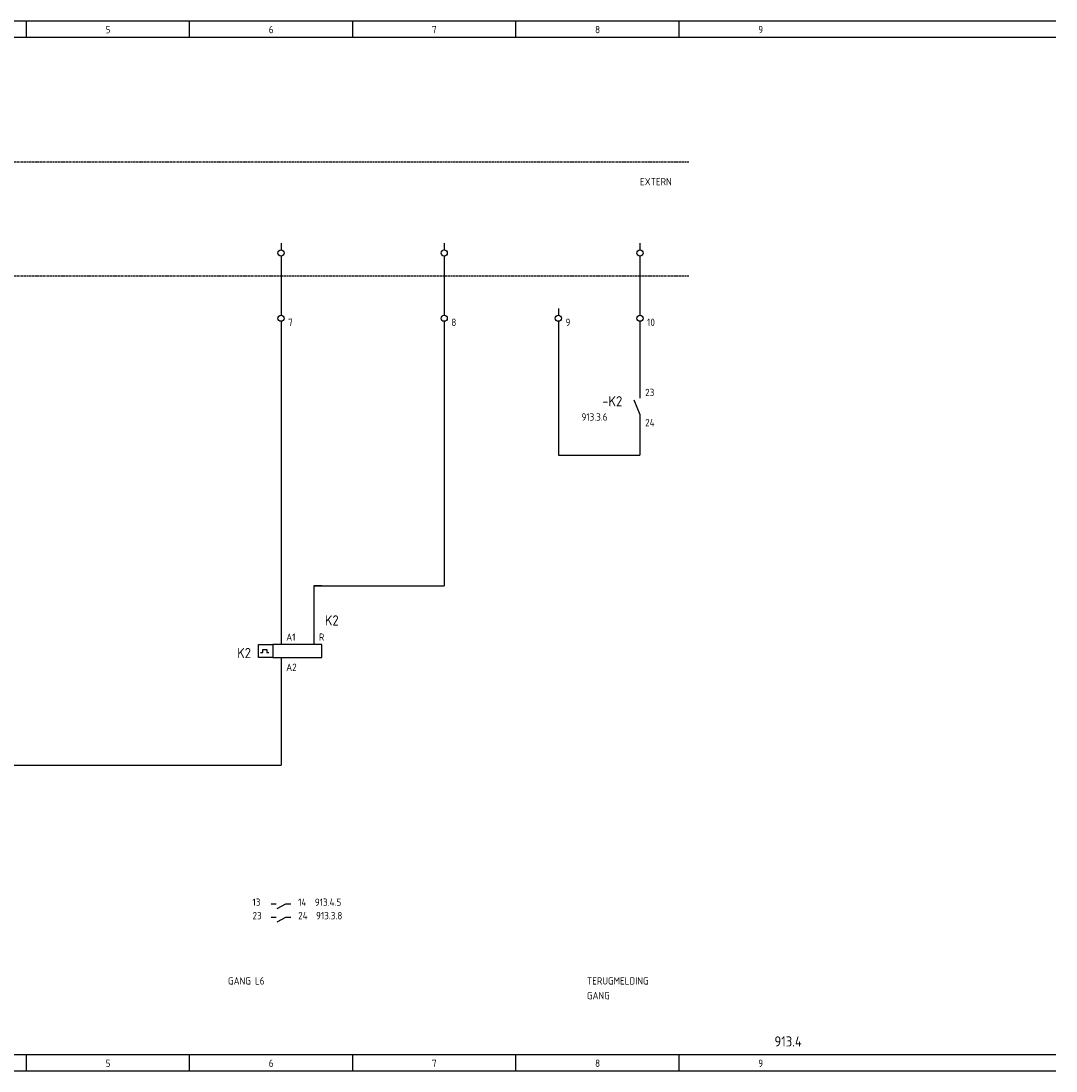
# Model space of a CAD drawing. Extents: x 30 to 1428, y -10 to 582.
# Tile 4 of 7: x 1174 to 1428, y -10 to 248. Entities that reach past the tile are written whole.
import ezdxf

# ---------------------------------------------------------------- set-up
doc = ezdxf.new("R2010")
doc.units = 0
doc.linetypes.add('EPLANLINE2', pattern=[0.375, 0.25, -0.125])
doc.linetypes.add('EPLANLINE7', pattern=[0])
for name, color, linetype in [('AANSLUITCODE', 3, 'CONTINUOUS'), ('AUTOCONNECTING', 2, 'CONTINUOUS'), ('CONTACTSPIEGEL', 7, 'CONTINUOUS'), ('KLEMMEN', 7, 'CONTINUOUS'), ('KRUISVERWIJZING', 7, 'CONTINUOUS'), ('ODC', 5, 'CONTINUOUS'), ('ONDERHOEK', 1, 'CONTINUOUS'), ('SPEC_TEKST', 5, 'CONTINUOUS'), ('SYMBOOL', 4, 'CONTINUOUS')]:
    doc.layers.add(name, color=color, linetype=linetype)
doc.styles.get("Standard").update_dxf_attribs({"font": 'iso.shx'})

# ---------------------------------------------------------------- blocks, each defined once
blk = doc.blocks.new('1_0_CBZ_NEN')
at = {"layer": 'SYMBOOL', "color": 3, "linetype": 'EPLANLINE7'}
for p, q in [((0, 4), (0, 3.2)), ((0, 3.2), (0, 2)), ((-1.5, 1.6), (0, -2)), ((0, -2), (0, -3.2)), ((0, -3.2), (0, -4))]:
    blk.add_line(p, q, dxfattribs=at)
blk = doc.blocks.new('163_0_CBZ_NEN')
at = {"layer": 'SYMBOOL', "color": 3, "linetype": 'EPLANLINE7'}
for p, q in [((0, 4), (0, 3.2)), ((0, 3.2), (0, 1.6))]:
    blk.add_line(p, q, dxfattribs=at)
blk = doc.blocks.new('190_0_CBZ_NEN')
at = {"layer": 'SYMBOOL', "color": 3, "linetype": 'EPLANLINE7'}
for p, q in [((0, 4), (0, 3.2)), ((0, 3.2), (0, 1.6)), ((-5.5, -1.6), (-5.5, 1.6)), ((-5.5, 1.6), (-2, 1.6)), ((-4.5, -0.4), (-4.5, 0.4)), ((-4.5, 0.4), (-3.5, 0.4)), ((-3.5, 0.4), (-3.5, -0.4)), ((0, 1.6), (-2, 1.6)), ((-2, 1.6), (-2, -1.6)), ((10, 1.6), (-1, 1.6)), ((10, -1.6), (10, 1.6)), ((-2, -1.6), (-5.5, -1.6)), ((-5, -0.4), (-4.5, -0.4)), ((-3.5, -0.4), (-3, -0.4)), ((-2, -1.6), (-1, -1.6)), ((-1, -1.6), (10, -1.6)), ((0, -1.6), (0, -3.2)), ((0, -3.2), (0, -4))]:
    blk.add_line(p, q, dxfattribs=at)
blk = doc.blocks.new('SO281')
at = {"layer": 'SYMBOOL', "color": 3, "linetype": 'EPLANLINE7'}
for p, q in [((2, 0), (0, 0)), ((0, 0), (0, -2))]:
    blk.add_line(p, q, dxfattribs=at)
blk = doc.blocks.new('SO282')
at = {"layer": 'SYMBOOL', "color": 3, "linetype": 'EPLANLINE7'}
for p in [(0, 4), (-2, 0)]:
    blk.add_line(p, (0, 0), dxfattribs=at)
blk = doc.blocks.new('SO283')
at = {"layer": 'SYMBOOL', "color": 3, "linetype": 'EPLANLINE7'}
for p, q in [((0, 4), (0, 0)), ((0, 0), (2, 0))]:
    blk.add_line(p, q, dxfattribs=at)
blk = doc.blocks.new('30_0_CBZ_NEN')
at = {"layer": 'SYMBOOL', "color": 3, "linetype": 'EPLANLINE7'}
for p, q in [((0, 4), (0, 3.2)), ((0, 3.2), (0, 2.4)), ((0, 0.8), (0, 0))]:
    blk.add_line(p, q, dxfattribs=at)
blk.add_circle((0, 1.6), 0.75, dxfattribs=at)

msp = doc.modelspace()

# ---------------------------------------------------------------- linework, layer by layer
at = {"layer": 'AUTOCONNECTING', "color": 3, "linetype": 'EPLANLINE7'}
for p, q in [((1238.15, 189.19), (1238.15, 177.19)), ((1278.15, 189.19), (1278.15, 177.19)), ((1326.15, 189.19), (1326.15, 177.19)), ((1238.15, 173.19), (1238.15, 97.19)), ((1278.15, 173.19), (1278.15, 109.19)), ((1306.15, 173.19), (1306.15, 141.19)), ((1326.15, 173.19), (1326.15, 157.19)), ((1326.15, 149.19), (1326.15, 141.19)), ((1306.15, 141.19), (1326.15, 141.19)), ((1246.15, 109.19), (1246.15, 97.19)), ((1246.15, 109.19), (1278.15, 109.19)), ((1238.15, 89.19), (1238.15, 65.19)), ((1080.15, 65.19), (1238.15, 65.19))]:
    msp.add_line(p, q, dxfattribs=at)
at = {"layer": 'CONTACTSPIEGEL', "color": 1, "linetype": 'EPLANLINE7'}
for p, q in [((1235.75, 31.19), (1236.22, 31.19)), ((1236.22, 31.19), (1236.95, 31.19)), ((1237.2, 30.06), (1239.35, 31.19)), ((1239.35, 31.19), (1240.07, 31.19)), ((1240.07, 31.19), (1240.55, 31.19)), ((1235.75, 27.89), (1236.22, 27.89)), ((1236.22, 27.89), (1236.95, 27.89)), ((1237.2, 26.76), (1239.35, 27.89)), ((1239.35, 27.89), (1240.07, 27.89)), ((1240.07, 27.89), (1240.55, 27.89))]:
    msp.add_line(p, q, dxfattribs=at)
at = {"layer": 'ONDERHOEK', "color": 1, "linetype": 'EPLANLINE7'}
for p, q in [((923.15, 247.69), (1428.15, 247.69)), ((1175.65, 247.69), (1175.65, 243.69)), ((1215.65, 247.69), (1215.65, 243.69)), ((1255.65, 247.69), (1255.65, 243.69)), ((1295.65, 247.69), (1295.65, 243.69)), ((1335.65, 247.69), (1335.65, 243.69)), ((923.15, 243.69), (1428.15, 243.69)), ((1428.15, -5.81), (923.15, -5.81)), ((1175.65, -5.81), (1175.65, -9.81)), ((1215.65, -5.81), (1215.65, -9.81)), ((1255.65, -5.81), (1255.65, -9.81)), ((1295.65, -5.81), (1295.65, -9.81)), ((1335.65, -5.81), (1335.65, -9.81)), ((923.15, -9.81), (1428.15, -9.81))]:
    msp.add_line(p, q, dxfattribs=at)
at = {"layer": 'SYMBOOL', "color": 1, "linetype": 'EPLANLINE2'}
for p, q in [((1010.15, 213.19), (1338.15, 213.19)), ((1010.15, 185.19), (1338.15, 185.19))]:
    msp.add_line(p, q, dxfattribs=at)

# ---------------------------------------------------------------- block references
at = {"layer": 'SYMBOOL'}
for name, p in [('30_0_CBZ_NEN', (1238.15, 189.19)), ('30_0_CBZ_NEN', (1278.15, 189.19)), ('30_0_CBZ_NEN', (1326.15, 189.19)), ('SO283', (1306.15, 141.19)), ('SO282', (1326.15, 141.19)), ('SO282', (1278.15, 109.19)), ('SO281', (1246.15, 109.19))]:
    msp.add_blockref(name, p, dxfattribs=at)
ref = msp.add_blockref('30_0_CBZ_NEN', (1238.15, 173.19), dxfattribs=at)
ref.add_attrib('AANSLUITCODERING_1', '7', (1239.9, 172.89), dxfattribs={"layer": 'KLEMMEN', "color": 2, "height": 1.8})
ref = msp.add_blockref('30_0_CBZ_NEN', (1278.15, 173.19), dxfattribs=at)
ref.add_attrib('AANSLUITCODERING_1', '8', (1279.9, 172.89), dxfattribs={"layer": 'KLEMMEN', "color": 2, "height": 1.8})
ref = msp.add_blockref('30_0_CBZ_NEN', (1306.15, 173.19), dxfattribs=at)
ref.add_attrib('AANSLUITCODERING_1', '9', (1307.9, 172.89), dxfattribs={"layer": 'KLEMMEN', "color": 2, "height": 1.8})
ref = msp.add_blockref('30_0_CBZ_NEN', (1326.15, 173.19), dxfattribs=at)
ref.add_attrib('AANSLUITCODERING_1', '10', (1327.9, 172.89), dxfattribs={"layer": 'KLEMMEN', "color": 2, "height": 1.8})
ref = msp.add_blockref('1_0_CBZ_NEN', (1326.15, 153.19), dxfattribs=at)
ref.add_attrib('ODC_1', '-K2', (1316.9, 153.19), dxfattribs={"layer": 'ODC', "color": 3, "height": 2.5})
ref.add_attrib('AANSLUITCODERING_1', '23', (1327.42, 155.69), dxfattribs={"layer": 'AANSLUITCODE', "color": 2, "height": 1.8})
ref.add_attrib('AANSLUITCODERING_2', '24', (1327.42, 148.29), dxfattribs={"layer": 'AANSLUITCODE', "color": 2, "height": 1.8})
ref = msp.add_blockref('163_0_CBZ_NEN', (1246.15, 93.19), dxfattribs=at)
ref.add_attrib('ODC_1', 'K2', (1248.9, 99.44), dxfattribs={"layer": 'ODC', "color": 3, "height": 2.5})
ref.add_attrib('AANSLUITCODERING_1', 'R', (1247.42, 95.69), dxfattribs={"layer": 'AANSLUITCODE', "color": 2, "height": 1.8})
ref = msp.add_blockref('190_0_CBZ_NEN', (1238.15, 93.19), dxfattribs=at)
ref.add_attrib('ODC_1', 'K2', (1227.4, 91.44), dxfattribs={"layer": 'ODC', "color": 3, "height": 2.5})
ref.add_attrib('AANSLUITCODERING_1', 'A1', (1239.42, 95.69), dxfattribs={"layer": 'AANSLUITCODE', "color": 2, "height": 1.8})
ref.add_attrib('AANSLUITCODERING_2', 'A2', (1239.42, 88.29), dxfattribs={"layer": 'AANSLUITCODE', "color": 2, "height": 1.8})

# ---------------------------------------------------------------- texts
at = {"layer": 'CONTACTSPIEGEL', "color": 2}
for s, p in [('13', (1231.15, 30.69)), ('14  913.4.5', (1242.35, 30.69)), ('23', (1231.15, 27.39)), ('24  913.3.8', (1242.35, 27.39))]:
    msp.add_text(s, height=1.8, dxfattribs=at).set_placement(p)
at = {"layer": 'KRUISVERWIJZING', "color": 2}
msp.add_text('913.3.6', height=1.8, dxfattribs=at).set_placement((1311.8, 149.69))
at = {"layer": 'ONDERHOEK', "color": 2}
for s, p in [('5 ', (1195.15, 244.69)), ('6 ', (1235.15, 244.69)), ('7 ', (1275.15, 244.69)), ('8 ', (1315.15, 244.69)), ('9 ', (1355.15, 244.69)), ('5 ', (1195.15, -8.81)), ('6 ', (1235.15, -8.81)), ('7 ', (1275.15, -8.81)), ('8 ', (1315.15, -8.81)), ('9 ', (1355.15, -8.81))]:
    msp.add_text(s, height=1.8, dxfattribs=at).set_placement(p)
at = {"layer": 'ONDERHOEK', "color": 3}
msp.add_text('913.4', height=2.5, dxfattribs=at).set_placement((1359.12, -3.81))
at = {"layer": 'SPEC_TEKST', "color": 2}
for s, p in [('EXTERN', (1326.15, 207.39)), ('GANG L6', (1225.15, 11.39)), ('TERUGMELDING', (1313.15, 11.39)), ('GANG', (1313.15, 7.79))]:
    msp.add_text(s, height=1.8, dxfattribs=at).set_placement(p)

doc.saveas('drawing.dxf')
